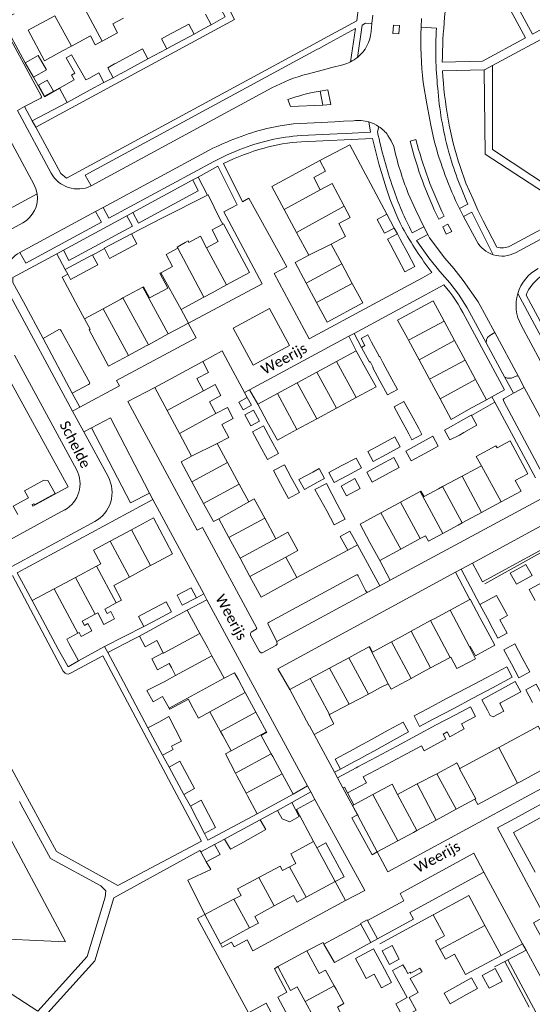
# Model space of a CAD drawing. Extents: x 177628 to 188968, y 384226 to 390673.
# Tile 169 of 256: x 183999 to 184124, y 385203 to 385443. Entities that reach past the tile are written whole.
import ezdxf

# ---------------------------------------------------------------- set-up
doc = ezdxf.new("R2010")
doc.units = 0
for name, color, linetype, lineweight in [('B01_F', 14, 'Continuous', 9), ('B01_T', 14, 'Continuous', 9), ('B02_F', 14, 'Continuous', 9), ('B02_T', 14, 'Continuous', 9), ('B07_D', 14, 'Continuous', 9), ('B11_F', 14, 'Continuous', 9), ('B11_S', 14, 'Continuous', 9), ('B14_F', 14, 'Continuous', 9), ('T01_F', 253, 'Continuous', 9), ('T01_T', 253, 'Continuous', 9), ('T02_T', 253, 'RASTER', 9), ('T03_F', 253, 'Continuous', 9), ('T03_T', 253, 'Continuous', 9), ('T04_F', 253, 'HAAG', 9), ('T04_T', 253, 'HAAG', 9), ('T05_F', 253, 'Continuous', 9), ('T05_T', 253, 'Continuous', 9), ('T22_D', 253, 'Continuous', 9), ('T22_T', 253, 'Continuous', 9), ('V00_F', 8, 'Continuous', 9), ('V00_T', 8, 'Continuous', 9), ('V06_F', 8, 'Continuous', 9), ('Z06', 7, 'Continuous', 9)]:
    doc.layers.add(name, color=color, linetype=linetype, lineweight=lineweight)
doc.styles.add('Legend', font='calibri.ttf')
doc.linetypes.add('HAAG', pattern='A,4,-1,[5,TOPOCAD.SHX,S=0.35,R=0,X=-0.35,Y=-0.35],-1', length=6)
doc.linetypes.add('RASTER', pattern='A,4,-1,[4,TOPOCAD.SHX,S=0.5,R=0,X=-0.5,Y=0],-1', length=6)

msp = doc.modelspace()

# ---------------------------------------------------------------- linework, layer by layer
at = {"layer": 'B01_F', "linetype": 'Continuous'}
for points in [[(184037.663, 385387.197), (184037.506, 385387.49), (184039.455, 385388.591)], [(184039.455, 385388.591), (184040.171, 385388.995), (184040.36, 385388.642)]]:
    msp.add_lwpolyline(points, dxfattribs=at)
at = {"layer": 'B01_T', "linetype": 'Continuous'}
for points in [[(184009.559, 385435.233), (184005.205, 385432.873), (184001.195, 385440.27), (184007.717, 385443.805)], [(184024.446, 385443.237), (184021.815, 385441.822)], [(184016.411, 385438.917), (184011.731, 385436.401)], [(184011.731, 385436.401), (184009.559, 385435.233)], [(184063.596, 385396.632), (184060.574, 385402.232), (184072.271, 385408.546)], [(184072.271, 385408.546), (184073.669, 385405.955), (184070.798, 385404.406), (184072.4, 385401.438)], [(184072.4, 385401.438), (184075.282, 385402.994), (184076.681, 385400.402)], [(184075.052, 385388.188), (184078.587, 385390.095), (184076.903, 385393.215), (184079.709, 385394.73), (184078.232, 385397.465)], [(184066.596, 385391.075), (184063.596, 385396.632)], [(184044.692, 385387.332), (184047.548, 385388.862), (184046.037, 385391.683), (184048.796, 385393.161), (184055.142, 385381.318), (184049.577, 385378.306)], [(184040.36, 385388.642), (184043.181, 385390.153), (184044.692, 385387.332)], [(184066.596, 385391.075), (184069.596, 385385.517)], [(184037.663, 385387.197), (184034.842, 385385.686), (184036.408, 385382.762)], [(184077.622, 385383.426), (184075.052, 385388.188)], [(184069.596, 385385.517), (184066.253, 385383.713), (184068.938, 385378.738)], [(184033.515, 385381.212), (184036.408, 385382.762)], [(184080.192, 385378.664), (184077.622, 385383.426)], [(184035.28, 385377.495), (184033.34, 385381.119), (184033.515, 385381.212)], [(184049.577, 385378.306), (184046.033, 385376.388)], [(184068.938, 385378.738), (184071.509, 385373.976)], [(184071.509, 385373.976), (184074.079, 385369.215), (184082.763, 385373.902), (184080.192, 385378.664)], [(184030.819, 385375.119), (184034.203, 385376.921)], [(184034.203, 385376.921), (184035.28, 385377.495)], [(184038.503, 385372.313), (184044.044, 385375.311)], [(184044.044, 385375.311), (184046.033, 385376.388)], [(184093.624, 385365.339), (184091.257, 385369.725), (184099.912, 385374.395), (184102.566, 385369.475)], [(184040.286, 385369.004), (184038.503, 385372.313)], [(184035.345, 385366.341), (184038.879, 385368.246)], [(184038.879, 385368.246), (184040.213, 385368.965)], [(184040.213, 385368.965), (184040.286, 385369.004)], [(184102.566, 385369.475), (184105.126, 385364.731)], [(184016.043, 385367.349), (184016.296, 385367.479)], [(184016.043, 385367.349), (184020.821, 385358.511), (184025.662, 385361.121)], [(184030.503, 385363.731), (184035.345, 385366.341)], [(184025.662, 385361.121), (184029.936, 385363.425)], [(184029.936, 385363.425), (184030.503, 385363.731)], [(184093.912, 385364.806), (184093.624, 385365.339)], [(184096.478, 385360.066), (184093.912, 385364.806)], [(184105.126, 385364.731), (184107.685, 385359.987)], [(184002.38, 385324.427), (184010.966, 385329.111), (184000.867, 385347.469), (183995.723, 385356.952), (183989.557, 385353.607), (183986.211, 385359.776), (183980.07, 385356.445), (183976.743, 385362.579), (183967.253, 385357.418), (183972.385, 385347.957)], [(184076.382, 385359.666), (184081.188, 385362.271)], [(184081.188, 385362.271), (184083.518, 385357.971)], [(184043.759, 385359.624), (184032.047, 385353.304)], [(184043.922, 385352.528), (184042.333, 385355.472), (184045.173, 385357.005), (184043.759, 385359.624)], [(184071.576, 385357.062), (184076.382, 385359.666)], [(184099.044, 385355.325), (184096.478, 385360.066)], [(184107.685, 385359.987), (184110.245, 385355.244)], [(184066.77, 385354.457), (184071.576, 385357.062)], [(184083.518, 385357.971), (184086.013, 385353.495), (184081.15, 385350.868)], [(184046.959, 385346.951), (184045.388, 385349.863), (184048.197, 385351.379), (184046.752, 385354.055), (184043.922, 385352.528)], [(184066.77, 385354.457), (184061.964, 385351.853)], [(184101.61, 385350.585), (184099.044, 385355.325)], [(184110.245, 385355.244), (184112.899, 385350.324)], [(184032.047, 385353.304), (184035.049, 385347.74)], [(184061.964, 385351.853), (184057.158, 385349.248)], [(184057.158, 385349.248), (184059.471, 385344.981)], [(184081.15, 385350.868), (184076.341, 385348.27)], [(184108.503, 385347.952), (184104.331, 385345.558), (184101.61, 385350.585)], [(184112.899, 385350.324), (184108.503, 385347.952)], [(184035.049, 385347.74), (184038.065, 385342.152)], [(184046.959, 385346.951), (184049.763, 385348.465), (184051.198, 385345.807), (184048.399, 385344.297), (184050.085, 385341.172), (184047.304, 385339.671)], [(184076.341, 385348.27), (184071.531, 385345.671)], [(184059.471, 385344.981), (184061.963, 385340.501), (184064.009, 385341.606)], [(184071.531, 385345.671), (184066.717, 385343.07)], [(184038.065, 385342.152), (184041.053, 385336.615)], [(184049.793, 385335.062), (184047.304, 385339.671)], [(184116.49, 385325.47), (184121.345, 385328.096), (184119.936, 385330.705), (184122.963, 385332.337), (184118.665, 385340.294), (184115.531, 385338.601)], [(184041.053, 385336.615), (184038.51, 385335.243), (184041.131, 385330.386)], [(184052.643, 385329.783), (184049.793, 385335.062)], [(184005.059, 385330.753), (184000.322, 385328.169), (184001.277, 385326.434), (183997.59, 385324.422), (183998.693, 385322.416)], [(184002.38, 385324.427), (184002.178, 385324.795), (184002.564, 385325.006), (184002.723, 385324.717), (184007.771, 385327.471), (184005.988, 385330.713)], [(184041.131, 385330.386), (184043.98, 385325.106)], [(184054.957, 385325.497), (184052.643, 385329.783)], [(184043.98, 385325.106), (184046.374, 385320.671), (184047.676, 385321.374)], [(184056.323, 385326.234), (184054.957, 385325.497)], [(184115.095, 385324.716), (184116.49, 385325.47)], [(184107.014, 385320.345), (184111.732, 385322.897)], [(184111.732, 385322.897), (184115.095, 385324.716)], [(184026.386, 385318.693), (184031.72, 385321.549), (184036.393, 385312.821), (184032.041, 385310.491)], [(184047.676, 385321.374), (184050.137, 385316.813)], [(184058.866, 385321.523), (184061.571, 385316.511)], [(184105.993, 385319.793), (184107.014, 385320.345)], [(184021.229, 385315.931), (184026.386, 385318.693)], [(184084.509, 385315.595), (184082.088, 385320.068)], [(184096.755, 385316.54), (184098.03, 385317.23), (184098.759, 385315.881), (184102.252, 385317.77)], [(184102.252, 385317.77), (184105.993, 385319.793)], [(184017.863, 385309.825), (184018.935, 385310.399), (184017.144, 385313.743), (184021.229, 385315.931)], [(184050.137, 385316.813), (184052.842, 385311.801)], [(184086.889, 385311.198), (184084.509, 385315.595)], [(184096.163, 385316.219), (184091.999, 385313.965)], [(184096.163, 385316.219), (184096.755, 385316.54)], [(184091.999, 385313.965), (184086.889, 385311.198)], [(184031.062, 385309.96), (184032.041, 385310.491)], [(184052.842, 385311.801), (184055.254, 385307.33)], [(184066.691, 385307.026), (184063.984, 385312.041)], [(184012.706, 385307.064), (184017.863, 385309.825)], [(184025.92, 385307.173), (184031.062, 385309.96)], [(184007.549, 385304.302), (184012.706, 385307.064)], [(184022.661, 385300.865), (184023.954, 385301.557), (184022.067, 385305.084), (184025.92, 385307.173)], [(184055.254, 385307.33), (184057.96, 385302.315), (184066.691, 385307.026)], [(184002.216, 385301.446), (184007.549, 385304.302)], [(184008.531, 385289.653), (184002.216, 385301.446)], [(184108.893, 385301.734), (184104.048, 385299.121)], [(184111.324, 385297.364), (184108.95, 385301.765), (184108.893, 385301.734)], [(184017.504, 385298.104), (184018.156, 385298.453), (184019.665, 385295.632), (184022.274, 385297.029), (184021.33, 385298.792), (184020.449, 385298.32), (184019.883, 385299.378), (184022.661, 385300.865)], [(184039.968, 385299.125), (184035.554, 385296.724)], [(184043.049, 385293.459), (184039.968, 385299.125)], [(184104.048, 385299.121), (184100.157, 385297.022)], [(184013.602, 385293.658), (184014.131, 385292.669), (184016.731, 385294.061), (184015.787, 385295.824), (184014.905, 385295.352), (184014.339, 385296.41), (184017.504, 385298.104)], [(184035.554, 385296.724), (184028.322, 385292.807)], [(184099.295, 385296.557), (184094.542, 385293.993)], [(184100.157, 385297.022), (184099.295, 385296.557)], [(184113.709, 385292.826), (184111.324, 385297.364)], [(184094.542, 385293.993), (184091.597, 385292.405)], [(184011.134, 385291.064), (184010.613, 385292.037)], [(184028.322, 385292.807), (184029.726, 385290.204), (184032.55, 385291.727), (184034.152, 385288.755)], [(184044.967, 385289.932), (184043.049, 385293.459)], [(184089.781, 385291.426), (184085.118, 385288.911), (184084.427, 385290.229), (184084.31, 385290.166)], [(184091.597, 385292.405), (184089.781, 385291.426)], [(184044.967, 385289.932), (184046.009, 385288.016)], [(184082.327, 385289.102), (184079.389, 385287.525)], [(184084.31, 385290.166), (184082.327, 385289.102)], [(184108.749, 385290.152), (184108.945, 385290.257)], [(184034.152, 385288.755), (184031.332, 385287.234), (184032.741, 385284.623), (184034.5, 385285.571)], [(184046.009, 385288.016), (184048.991, 385282.532)], [(184079.389, 385287.525), (184074.674, 385284.994)], [(184104.053, 385287.62), (184099.3, 385285.057)], [(184104.204, 385287.701), (184104.053, 385287.62)], [(184036.109, 385285.115), (184035.552, 385286.148)], [(184037.144, 385283.196), (184036.109, 385285.115)], [(184074.674, 385284.994), (184069.928, 385282.447)], [(184099.3, 385285.057), (184096.416, 385283.502)], [(184034.333, 385281.68), (184037.144, 385283.196)], [(184048.991, 385282.532), (184051.489, 385283.89), (184052.368, 385282.273)], [(184052.368, 385282.273), (184054.122, 385279.049)], [(184069.928, 385282.447), (184065.009, 385279.807)], [(184094.538, 385282.49), (184089.672, 385279.866), (184088.943, 385281.217)], [(184096.416, 385283.502), (184094.538, 385282.49)], [(184065.009, 385279.807), (184064.946, 385279.773), (184069.725, 385270.93), (184069.796, 385270.97)], [(184087.117, 385280.251), (184084.179, 385278.696)], [(184088.943, 385281.217), (184087.117, 385280.251)], [(184054.122, 385279.049), (184056.731, 385274.251)], [(184084.179, 385278.696), (184079.456, 385276.196)], [(184079.456, 385276.196), (184074.686, 385273.672)], [(184045.515, 385274.368), (184048.091, 385269.591)], [(184056.731, 385274.251), (184057.272, 385273.256)], [(184057.272, 385273.256), (184059.308, 385269.512)], [(184074.686, 385273.672), (184074.561, 385273.606)], [(184127.781, 385266.666), (184125.523, 385270.891), (184116.797, 385266.171)], [(184048.091, 385269.591), (184048.645, 385268.565)], [(184048.645, 385268.565), (184050.659, 385264.83)], [(184059.308, 385269.512), (184059.398, 385269.346), (184058.031, 385268.603), (184060.466, 385264.126)], [(184115.932, 385265.703), (184106.444, 385260.571)], [(184116.797, 385266.171), (184115.932, 385265.703)], [(184050.659, 385264.83), (184049.306, 385264.1), (184051.773, 385259.399)], [(184060.466, 385264.126), (184060.808, 385263.496)], [(184060.808, 385263.496), (184063.093, 385259.294)], [(184105.607, 385261.845), (184100.799, 385259.305)], [(184106.444, 385260.571), (184105.722, 385261.906), (184105.607, 385261.845)], [(184121.443, 385257.522), (184130.178, 385262.231)], [(184051.773, 385259.399), (184052.106, 385258.764)], [(184052.106, 385258.764), (184054.328, 385254.528)], [(184063.093, 385259.294), (184065.807, 385254.303)], [(184100.799, 385259.305), (184096.047, 385256.794)], [(184096.047, 385256.794), (184091.243, 385254.256)], [(184110.082, 385253.071), (184110.795, 385251.781), (184120.501, 385257.014)], [(184120.501, 385257.014), (184121.443, 385257.522)], [(184054.328, 385254.528), (184054.659, 385253.897)], [(184057.033, 385249.532), (184054.659, 385253.897)], [(184065.807, 385254.303), (184057.033, 385249.532)], [(184105.557, 385250.634), (184110.082, 385253.071)], [(184100.691, 385248.013), (184105.557, 385250.634)], [(184081.6, 385249.14), (184081.546, 385249.111), (184086.27, 385240.245)], [(184130.793, 385245.022), (184128.225, 385249.754), (184119.509, 385245.024), (184124.76, 385235.349)], [(184095.928, 385245.447), (184100.691, 385248.013)], [(184091.277, 385242.942), (184095.09, 385244.996)], [(184095.09, 385244.996), (184095.928, 385245.447)], [(184086.27, 385240.245), (184091.277, 385242.942)], [(184076.046, 385233.065), (184072.203, 385240.125)], [(184057.43, 385234.048), (184062.592, 385236.819)], [(184051.364, 385228.792), (184053.124, 385229.682), (184052.268, 385231.278), (184057.43, 385234.048)], [(184068.984, 385229.221), (184076.046, 385233.065)], [(184068.984, 385229.221), (184066.782, 385228.023), (184065.888, 385229.665), (184061.203, 385227.115)], [(184112.53, 385222.349), (184108.595, 385229.628), (184099.924, 385224.941)], [(184044.265, 385225.016), (184049.109, 385227.652)], [(184049.109, 385227.652), (184051.364, 385228.792)], [(184061.203, 385227.115), (184056.452, 385224.529), (184057.324, 385222.926), (184055.189, 385221.764)], [(184048.127, 385217.92), (184044.265, 385225.016)], [(184099.924, 385224.941), (184102.431, 385220.304)], [(184112.53, 385222.349), (184116.465, 385215.07)], [(184055.189, 385221.764), (184048.127, 385217.92)], [(184102.431, 385220.304), (184102.688, 385219.831)], [(184069.131, 385216.179), (184062.03, 385212.341)], [(184075.795, 385207.655), (184073.718, 385211.496), (184072.127, 385210.636), (184069.131, 385216.179)], [(184105.129, 385215.341), (184107.817, 385210.396)], [(184116.465, 385215.07), (184111.626, 385212.455)], [(184062.03, 385212.341), (184065.158, 385206.554), (184066.754, 385207.417), (184068.69, 385203.834)], [(184107.817, 385210.396), (184111.626, 385212.455)], [(184076.251, 385206.811), (184075.795, 385207.655)], [(184078.304, 385199.261), (184076.578, 385202.486), (184078.147, 385203.333), (184076.251, 385206.811)], [(184068.69, 385203.834), (184070.719, 385200.08), (184069.117, 385199.214), (184072.059, 385193.77)]]:
    msp.add_lwpolyline(points, dxfattribs=at)
at = {"layer": 'B02_F', "linetype": 'Continuous'}
for points in [[(184000.504, 385432.388), (184003.679, 385434.168)], [(184002.474, 385428.873), (184000.504, 385432.388)], [(184005.649, 385430.653), (184002.474, 385428.873)]]:
    msp.add_lwpolyline(points, dxfattribs=at)
at = {"layer": 'B02_T', "linetype": 'Continuous'}
for points in [[(184045.82, 385441.631), (184049.237, 385443.511), (184047.844, 385446.045)], [(184044.419, 385444.162), (184045.82, 385441.631)], [(184034.993, 385438.927), (184040.329, 385441.785)], [(184040.329, 385441.785), (184041.636, 385439.343)], [(184033.671, 385438.219), (184034.993, 385438.927)], [(184034.979, 385435.778), (184033.671, 385438.219)], [(184041.636, 385439.343), (184036.313, 385436.492)], [(184022.524, 385432.204), (184029.087, 385435.753)], [(184030.405, 385433.317), (184029.087, 385435.753)], [(184036.313, 385436.492), (184034.979, 385435.778)], [(184023.842, 385429.768), (184030.405, 385433.317)], [(184012.455, 385428.179), (184008.806, 385426.206)], [(184019.689, 385427.573), (184018.408, 385429.913)], [(184008.806, 385426.206), (184010.697, 385422.71)], [(184010.697, 385422.71), (184017.236, 385426.246)], [(184017.236, 385426.246), (184019.689, 385427.573)], [(184088.626, 385395.518), (184086.238, 385394.246), (184088.047, 385390.85), (184090.435, 385392.122)], [(184090.435, 385392.122), (184088.626, 385395.518)], [(184023.178, 385389.031), (184026.379, 385390.743)], [(184026.379, 385390.743), (184027.69, 385388.293), (184024.489, 385386.581)], [(184019.793, 385387.118), (184019.751, 385387.197), (184023.178, 385389.031)], [(184091.335, 385384.68), (184089.495, 385388.134)], [(184091.909, 385389.42), (184093.742, 385385.979)], [(184016.908, 385385.54), (184016.866, 385385.619), (184013.417, 385383.774)], [(184014.713, 385381.351), (184018.162, 385383.197), (184016.908, 385385.54)], [(184024.489, 385386.581), (184021.061, 385384.747), (184019.793, 385387.118)], [(184093.742, 385385.979), (184095.451, 385382.77), (184093.037, 385381.484), (184091.335, 385384.68)], [(184013.417, 385383.774), (184010.214, 385382.061)], [(184010.214, 385382.061), (184010.837, 385380.896)], [(184010.837, 385380.896), (184011.51, 385379.638), (184014.713, 385381.351)], [(184082.469, 385363.062), (184083.292, 385363.504)], [(184084.876, 385364.355), (184086.718, 385360.924)], [(184084.313, 385359.627), (184082.469, 385363.062)], [(184086.718, 385360.924), (184086.778, 385360.812)], [(184084.376, 385359.509), (184084.313, 385359.627)], [(184084.376, 385359.509), (184084.563, 385359.61)], [(184087.65, 385359.429), (184089.381, 385356.237)], [(184086.959, 385354.931), (184085.231, 385358.118), (184085.335, 385358.174)], [(184089.381, 385356.237), (184091.231, 385352.825), (184088.813, 385351.514), (184086.959, 385354.931)], [(184092.1, 385345.454), (184090.387, 385348.612), (184092.805, 385349.923), (184094.521, 385346.76)], [(184094.521, 385346.76), (184096.392, 385343.31)], [(184109.238, 385346.464), (184109.156, 385346.606), (184106.032, 385344.81)], [(184107.372, 385342.331), (184110.561, 385344.163), (184109.238, 385346.464)], [(184093.974, 385341.998), (184092.1, 385345.454)], [(184104.913, 385344.167), (184102.694, 385342.962), (184103.997, 385340.552), (184106.325, 385341.729)], [(184106.032, 385344.81), (184104.913, 385344.167)], [(184106.325, 385341.729), (184107.372, 385342.331)], [(184087.316, 385339.491), (184083.999, 385337.701), (184085.302, 385335.287), (184088.623, 385337.079)], [(184091.913, 385338.854), (184090.61, 385341.268), (184087.316, 385339.491)], [(184097.869, 385337.237), (184094.561, 385335.448), (184093.258, 385337.857), (184096.565, 385339.646)], [(184096.565, 385339.646), (184099.872, 385341.436)], [(184099.872, 385341.436), (184101.176, 385339.026), (184097.869, 385337.237)], [(184088.623, 385337.079), (184091.913, 385338.854)], [(184082.422, 385333.733), (184081.119, 385336.147), (184077.694, 385334.298)], [(184087.037, 385334.492), (184083.725, 385332.701), (184085.029, 385330.291), (184088.341, 385332.083)], [(184091.652, 385333.874), (184090.349, 385336.284), (184087.037, 385334.492)], [(184070.576, 385332.732), (184067.217, 385330.901), (184068.535, 385328.483), (184071.894, 385330.314)], [(184077.694, 385334.298), (184074.517, 385332.584), (184075.82, 385330.17), (184079.001, 385331.887)], [(184079.001, 385331.887), (184082.422, 385333.733)], [(184088.341, 385332.083), (184091.652, 385333.874)], [(184082.137, 385328.727), (184080.834, 385331.137), (184077.461, 385329.312), (184078.764, 385326.903), (184082.137, 385328.727)], [(184079.136, 385313.716), (184077.279, 385317.059), (184079.573, 385318.334), (184081.454, 385315.004)], [(184081.454, 385315.004), (184079.136, 385313.716)], [(184042.208, 385302.12), (184040.93, 385304.575), (184037.497, 385302.769), (184038.767, 385300.329), (184042.208, 385302.12)], [(184111.292, 385300.521), (184115.378, 385302.72), (184117.766, 385298.285)], [(184113.624, 385296.189), (184111.292, 385300.521)], [(184113.923, 385295.634), (184113.624, 385296.189)], [(184116.162, 385296.77), (184117.921, 385293.504), (184115.71, 385292.315), (184113.923, 385295.634)], [(184117.766, 385298.285), (184118.037, 385297.78), (184116.162, 385296.77)], [(184030.416, 385270.479), (184033.037, 385271.871)], [(184033.955, 385263.814), (184030.416, 385270.479)], [(184036.164, 385265.981), (184036.585, 385265.188), (184033.955, 385263.814)], [(184079.327, 385264.611), (184080.383, 385265.174)], [(184082.644, 385266.381), (184080.383, 385265.174)], [(184077.294, 385260.433), (184076.01, 385262.84), (184079.327, 385264.611)], [(184081.698, 385262.783), (184080.61, 385262.203)], [(184081.698, 385262.783), (184083.929, 385263.973)], [(184035.555, 385260.882), (184038.187, 385262.314), (184041.784, 385255.698), (184039.147, 385254.276)], [(184039.147, 385254.276), (184035.555, 385260.882)], [(184081.159, 385260.747), (184076.622, 385258.324)], [(184080.61, 385262.203), (184077.294, 385260.433)], [(184076.622, 385258.324), (184077.935, 385255.866)], [(184077.935, 385255.866), (184078.282, 385256.051)], [(184040.752, 385251.382), (184043.339, 385252.833), (184046.856, 385246.183), (184044.195, 385244.756)], [(184044.195, 385244.756), (184040.752, 385251.382)], [(184062.009, 385250.378), (184065.482, 385252.253)], [(184065.482, 385252.253), (184067.27, 385248.844), (184064.994, 385247.545)], [(184051.602, 385244.758), (184057.731, 385248.068)], [(184049.087, 385243.4), (184051.602, 385244.758)], [(184046.66, 385242.09), (184043.308, 385240.28)], [(184043.308, 385240.28), (184044.63, 385237.817)], [(184044.63, 385237.817), (184048.017, 385239.635)], [(184091.661, 385214.154), (184089.264, 385212.837), (184087.507, 385216.161), (184089.925, 385217.439), (184091.661, 385214.154)], [(184082.595, 385211.312), (184081.005, 385214.291), (184085.394, 385216.632), (184086.976, 385213.668)], [(184086.976, 385213.668), (184088.027, 385211.697)], [(184083.583, 385209.459), (184082.595, 385211.312)], [(184087.319, 385207.187), (184089.744, 385208.48), (184088.027, 385211.697)], [(184083.583, 385209.459), (184083.611, 385209.407)]]:
    msp.add_lwpolyline(points, dxfattribs=at)
at = {"layer": 'B07_D', "linetype": 'Continuous'}
for points in [[(184019.265, 385437.648), (184014.063, 385447.245)], [(184011.731, 385436.401), (184007.717, 385443.805)], [(184072.4, 385401.438), (184063.596, 385396.632)], [(184078.232, 385397.465), (184066.596, 385391.075)], [(184044.044, 385375.311), (184037.663, 385387.197)], [(184049.577, 385378.306), (184044.692, 385387.332)], [(184069.596, 385385.517), (184075.052, 385388.188)], [(184068.938, 385378.738), (184077.622, 385383.426)], [(184038.503, 385372.313), (184033.515, 385381.212)], [(184029.122, 385377.749), (184035.345, 385366.341)], [(184071.509, 385373.976), (184080.192, 385378.664)], [(184030.503, 385363.731), (184024.294, 385375.115)], [(184025.662, 385361.121), (184019.465, 385372.481)], [(184102.566, 385369.475), (184093.912, 385364.806)], [(184105.126, 385364.731), (184096.478, 385360.066)], [(184081.15, 385350.868), (184076.382, 385359.666)], [(184107.685, 385359.987), (184099.044, 385355.325)], [(184076.341, 385348.27), (184071.576, 385357.062)], [(184071.531, 385345.671), (184066.77, 385354.457)], [(184110.245, 385355.244), (184101.61, 385350.585)], [(184035.049, 385347.74), (184043.922, 385352.528)], [(184066.717, 385343.07), (184061.964, 385351.853)], [(184038.065, 385342.152), (184046.959, 385346.951)], [(184041.053, 385336.615), (184047.304, 385339.671)], [(184049.793, 385335.062), (184041.131, 385330.386)], [(184116.49, 385325.47), (184111.734, 385334.265)], [(184052.643, 385329.783), (184043.98, 385325.106)], [(184111.732, 385322.897), (184106.961, 385331.709)], [(184102.252, 385317.77), (184096.724, 385327.979)], [(184107.014, 385320.345), (184102.233, 385329.176)], [(184047.676, 385321.374), (184054.957, 385325.497)], [(184096.755, 385316.54), (184091.957, 385325.403)], [(184091.999, 385313.965), (184087.199, 385322.831)], [(184050.137, 385316.813), (184058.866, 385321.523)], [(184031.062, 385309.96), (184026.386, 385318.693)], [(184025.92, 385307.173), (184021.229, 385315.931)], [(184052.842, 385311.801), (184061.571, 385316.511)], [(184055.254, 385307.33), (184063.984, 385312.041)], [(184022.661, 385300.865), (184017.863, 385309.825)], [(184017.504, 385298.104), (184012.706, 385307.064)], [(184013.329, 385293.51), (184007.549, 385304.302)], [(184108.749, 385290.152), (184104.048, 385299.121)], [(184104.053, 385287.62), (184099.295, 385296.557)], [(184099.3, 385285.057), (184094.542, 385293.993)], [(184034.152, 385288.755), (184034.208, 385288.651), (184043.049, 385293.459)], [(184094.538, 385282.49), (184089.781, 385291.426)], [(184088.943, 385281.217), (184084.31, 385290.166)], [(184046.009, 385288.016), (184037.144, 385283.196)], [(184079.389, 385287.525), (184084.179, 385278.696)], [(184074.674, 385284.994), (184079.456, 385276.196)], [(184035.589, 385275.244), (184048.991, 385282.532)], [(184074.686, 385273.672), (184069.928, 385282.447)], [(184054.122, 385279.049), (184045.515, 385274.368)], [(184056.731, 385274.251), (184048.091, 385269.591)], [(184059.308, 385269.512), (184050.659, 385264.83)], [(184120.501, 385257.014), (184115.932, 385265.703)], [(184060.466, 385264.126), (184051.773, 385259.399)], [(184106.444, 385260.571), (184106.335, 385260.512), (184110.326, 385253.202), (184110.082, 385253.071)], [(184063.093, 385259.294), (184054.328, 385254.528)], [(184100.799, 385259.305), (184105.557, 385250.634)], [(184096.047, 385256.794), (184100.691, 385248.013)], [(184091.277, 385242.942), (184085.176, 385254.22)], [(184095.928, 385245.447), (184091.243, 385254.256)], [(184068.984, 385229.221), (184064.932, 385236.663)], [(184061.203, 385227.115), (184057.43, 385234.048)], [(184055.189, 385221.764), (184051.364, 385228.792)], [(184112.53, 385222.349), (184101.644, 385216.465)], [(184068.69, 385203.834), (184075.795, 385207.655)]]:
    msp.add_lwpolyline(points, dxfattribs=at)
at = {"layer": 'B11_F', "linetype": 'Continuous'}
for points in [[(184024.294, 385375.115), (184029.122, 385377.749)], [(184029.122, 385377.749), (184029.324, 385377.859), (184030.819, 385375.119)], [(184023.784, 385374.837), (184019.465, 385372.481)], [(184023.784, 385374.837), (184024.294, 385375.115)], [(184019.465, 385372.481), (184014.92, 385370.001)], [(184014.92, 385370.001), (184016.296, 385367.479)], [(184064.009, 385341.606), (184066.717, 385343.07)], [(184035.589, 385275.244), (184033.963, 385278.098), (184031.708, 385276.802), (184030.166, 385279.528), (184034.333, 385281.68)], [(184040.975, 385276.077), (184040.261, 385277.424), (184035.739, 385274.982), (184035.589, 385275.244)], [(184074.561, 385273.606), (184075.715, 385271.464), (184070.922, 385268.881)], [(184070.922, 385268.881), (184069.796, 385270.97)], [(184089.022, 385256.293), (184085.176, 385254.22)], [(184085.176, 385254.22), (184080.597, 385251.753)], [(184080.597, 385251.753), (184080.283, 385251.584), (184081.6, 385249.14)], [(184065.219, 385239.785), (184070.779, 385242.775)], [(184070.779, 385242.775), (184072.203, 385240.125)], [(184064.932, 385236.663), (184066.433, 385237.452), (184065.219, 385239.785)], [(184062.592, 385236.819), (184063.169, 385235.737), (184064.932, 385236.663)]]:
    msp.add_lwpolyline(points, dxfattribs=at)
at = {"layer": 'B11_S', "linetype": 'Continuous'}
for points in [[(184021.815, 385441.822), (184022.984, 385439.634), (184019.265, 385437.648)], [(184019.265, 385437.648), (184017.572, 385436.743), (184016.411, 385438.917)], [(184076.681, 385400.402), (184078.232, 385397.465)], [(184111.734, 385334.265), (184110.414, 385336.536), (184115.231, 385339.145), (184115.531, 385338.601)], [(184106.961, 385331.709), (184110.335, 385333.516)], [(184110.335, 385333.516), (184111.734, 385334.265)], [(184005.988, 385330.713), (184005.059, 385330.753)], [(184102.233, 385329.176), (184106.961, 385331.709)], [(184091.957, 385325.403), (184096.724, 385327.979)], [(184096.724, 385327.979), (184096.94, 385328.096), (184097.708, 385326.752), (184101.214, 385328.63)], [(184101.214, 385328.63), (184102.233, 385329.176)], [(184056.323, 385326.234), (184058.866, 385321.523)], [(184087.199, 385322.831), (184091.369, 385325.085)], [(184091.369, 385325.085), (184091.957, 385325.403)], [(184082.088, 385320.068), (184087.199, 385322.831)], [(184063.984, 385312.041), (184066.896, 385313.622), (184064.473, 385318.086), (184061.571, 385316.511)], [(184125.932, 385305.522), (184123.326, 385304.108), (184124.756, 385301.472)], [(184010.613, 385292.037), (184013.329, 385293.51)], [(184013.329, 385293.51), (184013.602, 385293.658)], [(184113.709, 385292.826), (184114.909, 385290.604), (184110.215, 385287.983), (184108.945, 385290.257)], [(184013.478, 385286.74), (184010.92, 385285.316), (184008.531, 385289.653)], [(184011.134, 385291.064), (184013.478, 385286.74)], [(184108.749, 385290.152), (184110.267, 385287.299), (184106.502, 385285.296)], [(184106.502, 385285.296), (184105.708, 385284.874), (184104.204, 385287.701)], [(184034.5, 385285.571), (184035.552, 385286.148)], [(184045.515, 385274.368), (184042.694, 385272.832), (184040.975, 385276.077)], [(184091.243, 385254.256), (184089.892, 385256.762), (184089.022, 385256.293)], [(184101.644, 385216.465), (184100.467, 385218.615), (184102.688, 385219.831)], [(184105.129, 385215.341), (184102.922, 385214.132), (184101.644, 385216.465)]]:
    msp.add_lwpolyline(points, dxfattribs=at)
at = {"layer": 'B14_F', "linetype": 'Continuous'}
for points in [[(184005.649, 385430.653), (184003.679, 385434.168)], [(184015.973, 385428.576), (184015.249, 385428.179), (184011.794, 385434.322), (184010.51, 385433.576), (184012.578, 385429.825), (184011.796, 385429.378), (184012.455, 385428.179)], [(184022.286, 385432.075), (184020.588, 385431.157), (184021.916, 385428.725)], [(184022.524, 385432.204), (184022.286, 385432.075)], [(184003.698, 385426.913), (184005.194, 385424.246), (184007.364, 385425.462), (184005.869, 385428.129), (184003.698, 385426.913)], [(184018.408, 385429.913), (184015.973, 385428.576)], [(184021.916, 385428.725), (184023.606, 385429.64)], [(184023.606, 385429.64), (184023.842, 385429.768)], [(184089.495, 385388.134), (184088.8, 385389.44), (184091.222, 385390.71)], [(184091.222, 385390.71), (184091.909, 385389.42)], [(184084.876, 385364.355), (184083.962, 385366.099), (184082.339, 385365.258), (184083.292, 385363.504)], [(184087.65, 385359.429), (184086.911, 385360.878), (184086.778, 385360.812)], [(184085.335, 385358.174), (184084.563, 385359.61)], [(184054.597, 385350.889), (184055.639, 385349.006), (184053.572, 385347.861), (184052.53, 385349.744), (184054.597, 385350.889)], [(184054.02, 385346.629), (184056.13, 385347.793), (184057.598, 385345.133), (184055.488, 385343.969), (184054.02, 385346.629)], [(184060.363, 385340.685), (184058.587, 385343.989), (184055.899, 385342.544), (184057.678, 385339.235)], [(184096.392, 385343.31), (184097.174, 385341.869), (184094.747, 385340.573), (184093.974, 385341.998)], [(184059.532, 385335.786), (184062.22, 385337.231), (184060.363, 385340.685)], [(184057.678, 385339.235), (184059.532, 385335.786)], [(184065.347, 385331.381), (184063.654, 385334.505), (184061.009, 385333.072), (184062.729, 385329.898)], [(184070.576, 385332.732), (184072.169, 385333.6), (184073.451, 385331.163), (184071.894, 385330.314)], [(184062.729, 385329.898), (184064.678, 385326.302)], [(184064.678, 385326.302), (184067.323, 385327.735), (184065.347, 385331.381)], [(184071.102, 385328.503), (184073.89, 385329.972), (184076.556, 385324.915)], [(184074, 385323.296), (184071.102, 385328.503)], [(184076.556, 385324.915), (184078.471, 385321.284)], [(184078.471, 385321.284), (184075.801, 385319.877), (184074, 385323.296)], [(184124.047, 385307.541), (184122.527, 385310.264), (184118.715, 385308.136), (184120.235, 385305.413), (184124.047, 385307.541)], [(184030.408, 385298.795), (184034.828, 385301.172), (184036.151, 385298.711), (184031.727, 385296.332)], [(184029.435, 385295.099), (184028.112, 385297.56), (184030.408, 385298.795)], [(184031.727, 385296.332), (184029.435, 385295.099)], [(184119.82, 385290.921), (184117.143, 385289.476), (184118.973, 385286.085)], [(184121.651, 385287.528), (184119.82, 385290.921)], [(184118.973, 385286.085), (184120.833, 385282.639), (184123.51, 385284.084), (184121.651, 385287.528)], [(184119.207, 385282.762), (184117.854, 385285.32), (184112.987, 385282.745)], [(184112.987, 385282.745), (184108.197, 385280.212)], [(184114.405, 385280.222), (184119.207, 385282.762)], [(184115.034, 385279.07), (184119.879, 385281.733), (184121.26, 385279.219), (184116.368, 385276.531)], [(184108.197, 385280.212), (184103.366, 385277.656)], [(184109.61, 385277.685), (184114.405, 385280.222)], [(184124.13, 385276.649), (184122.465, 385279.736), (184125.061, 385281.129), (184126.732, 385278.052)], [(184103.366, 385277.656), (184098.549, 385275.108)], [(184104.76, 385275.12), (184109.61, 385277.685)], [(184113.126, 385274.749), (184111.745, 385277.263), (184115.034, 385279.07)], [(184098.549, 385275.108), (184095.258, 385273.367), (184096.611, 385270.809), (184099.931, 385272.565)], [(184099.931, 385272.565), (184104.76, 385275.12)], [(184106.836, 385271.407), (184110.256, 385273.241), (184108.988, 385275.605), (184105.502, 385273.744)], [(184116.136, 385276.403), (184117.178, 385274.508), (184114.522, 385273.125), (184113.829, 385273.465), (184113.126, 385274.749)], [(184116.368, 385276.531), (184116.136, 385276.403)], [(184033.037, 385271.871), (184035.521, 385273.19), (184038.586, 385267.226), (184036.164, 385265.981)], [(184105.502, 385273.744), (184100.68, 385271.169)], [(184088.968, 385269.87), (184084.165, 385267.22)], [(184090.269, 385267.471), (184093.887, 385269.467), (184092.569, 385271.857), (184088.968, 385269.87)], [(184100.68, 385271.169), (184095.859, 385268.595)], [(184102.601, 385267.533), (184102.996, 385267.745), (184102.355, 385268.939), (184103.329, 385269.462), (184103.952, 385268.301), (184107.485, 385270.196), (184106.836, 385271.407)], [(184085.433, 385264.803), (184090.269, 385267.471)], [(184095.859, 385268.595), (184091.051, 385266.028)], [(184097.048, 385266.108), (184097.695, 385264.902), (184102.601, 385267.533)], [(184084.165, 385267.22), (184082.644, 385266.381)], [(184091.051, 385266.028), (184086.172, 385263.424)], [(184092.367, 385263.597), (184097.048, 385266.108)], [(184086.172, 385263.424), (184081.523, 385260.941)], [(184083.929, 385263.973), (184085.433, 385264.803)], [(184087.514, 385260.994), (184092.367, 385263.597)], [(184081.523, 385260.941), (184081.159, 385260.747)], [(184082.89, 385258.513), (184087.514, 385260.994)], [(184082.89, 385258.513), (184083.646, 385257.105), (184079.044, 385254.636)], [(184079.044, 385254.636), (184078.282, 385256.051)], [(184062.009, 385250.378), (184063.108, 385248.346), (184064.994, 385247.545)], [(184057.731, 385248.068), (184059.126, 385245.693)], [(184052.959, 385242.263), (184050.499, 385240.894), (184049.087, 385243.4)], [(184059.126, 385245.693), (184052.959, 385242.263)], [(184048.017, 385239.635), (184046.66, 385242.09)], [(184089.984, 385211.375), (184092.56, 385212.801), (184093.091, 385211.842)], [(184083.611, 385209.407), (184085.542, 385210.464), (184087.319, 385207.187)], [(184090.498, 385210.441), (184089.984, 385211.375)], [(184093.599, 385204.806), (184090.498, 385210.441)], [(184093.091, 385211.842), (184093.742, 385210.665), (184094.323, 385210.987), (184094.475, 385210.713), (184096.705, 385211.946), (184097.202, 385211.047), (184094.338, 385209.463), (184096.244, 385206.009), (184094.042, 385204.795)], [(184115.062, 385211.857), (184111.889, 385210.172), (184113.543, 385207.057), (184116.716, 385208.742), (184115.062, 385211.857)], [(184105.926, 385207.743), (184102.631, 385205.906), (184104.08, 385203.308), (184107.352, 385205.132)], [(184110.698, 385206.998), (184109.249, 385209.596), (184105.926, 385207.743)], [(184107.352, 385205.132), (184110.698, 385206.998)], [(184094.042, 385204.795), (184095.743, 385201.711), (184092.601, 385199.978), (184090.792, 385203.257), (184093.599, 385204.806)]]:
    msp.add_lwpolyline(points, dxfattribs=at)
at = {"layer": 'T01_F', "linetype": 'Continuous'}
msp.add_lwpolyline([(184041.636, 385439.343), (184043.77, 385440.51)], dxfattribs=at)
at = {"layer": 'T01_T', "linetype": 'Continuous'}
for points in [[(184060.255, 385249.431), (184062.009, 385250.378)], [(184046.66, 385242.09), (184049.087, 385243.4)]]:
    msp.add_lwpolyline(points, dxfattribs=at)
at = {"layer": 'T02_T', "linetype": 'RASTER'}
msp.add_lwpolyline([(184130.83, 385254.389), (184119.805, 385248.426)], dxfattribs=at)
at = {"layer": 'T03_F', "linetype": 'Continuous'}
for points in [[(183993.608, 385249.54), (184010.317, 385218.404), (183989.22, 385219.375)], [(184114.834, 385212.286), (184117.35, 385213.611)], [(184123.324, 385202.435), (184117.35, 385213.611)]]:
    msp.add_lwpolyline(points, dxfattribs=at)
at = {"layer": 'T03_T', "linetype": 'Continuous'}
msp.add_lwpolyline([(184049.986, 385359.452), (184048.48, 385362.25), (184043.759, 385359.624)], dxfattribs=at)
at = {"layer": 'T04_F', "linetype": 'HAAG'}
for points in [[(183997.803, 385444.313), (183994.913, 385442.776), (184000.504, 385432.388)], [(184033.816, 385394.508), (184044.914, 385400.114)], [(184044.914, 385400.114), (184045.089, 385400.202)], [(184082.469, 385363.062), (184080.666, 385366.496)], [(184133.987, 385317.426), (184112.482, 385305.484)], [(184026.863, 385292.043), (184020.646, 385288.785)], [(184023.691, 385283.079), (184020.646, 385288.785)]]:
    msp.add_lwpolyline(points, dxfattribs=at)
at = {"layer": 'T04_T', "linetype": 'HAAG'}
for points in [[(184085.381, 385373.628), (184097.28, 385380.044)], [(184098.052, 385375.888), (184080.666, 385366.496)], [(184064.27, 385206.09), (184062.05, 385204.92)]]:
    msp.add_lwpolyline(points, dxfattribs=at)
at = {"layer": 'T05_F', "linetype": 'Continuous'}
for points in [[(184043.77, 385440.51), (184045.82, 385441.631)], [(184030.405, 385433.317), (184034.979, 385435.778)], [(184002.474, 385428.873), (184005.193, 385424.058), (184008.806, 385426.206)], [(184019.689, 385427.573), (184021.916, 385428.725)], [(184072.271, 385408.546), (184079.648, 385412.413), (184088.626, 385395.518)], [(184045.089, 385400.202), (184048.043, 385394.183)], [(184026.379, 385390.743), (184033.816, 385394.508)], [(184048.645, 385393.08), (184048.043, 385394.183)], [(184091.222, 385390.71), (184090.435, 385392.122)], [(184016.908, 385385.54), (184019.793, 385387.118)], [(184010.837, 385380.896), (184009.515, 385380.19), (184013.434, 385372.867), (184014.92, 385370.001)], [(184054.597, 385350.889), (184053.96, 385352.07)], [(184109.238, 385346.464), (184114.926, 385349.709)], [(184066.691, 385307.026), (184079.136, 385313.716)], [(184019.846, 385290.285), (184029.435, 385295.099)], [(184028.322, 385292.807), (184026.863, 385292.043)], [(184013.478, 385286.74), (184019.846, 385290.285)], [(184077.294, 385260.433), (184075.904, 385259.637)], [(184079.044, 385254.636), (184080.597, 385251.753)], [(184044.265, 385225.016), (184040.103, 385233.394), (184045.698, 385235.955), (184044.63, 385237.817)], [(184086.917, 385217.859), (184099.924, 385224.941)]]:
    msp.add_lwpolyline(points, dxfattribs=at)
at = {"layer": 'T05_T', "linetype": 'Continuous'}
for points in [[(184069.73, 385365.19), (184085.381, 385373.628)], [(184053.96, 385352.07), (184049.986, 385359.452)], [(184124.888, 385331.296), (184114.926, 385349.709)], [(184075.904, 385259.637), (184070.922, 385268.881)]]:
    msp.add_lwpolyline(points, dxfattribs=at)
at = {"layer": 'T22_D', "linetype": 'Continuous'}
msp.add_lwpolyline([(184020.646, 385288.785), (184019.846, 385290.285)], dxfattribs=at)
at = {"layer": 'T22_T', "linetype": 'Continuous'}
for points in [[(184080.666, 385366.496), (184079.374, 385365.799)], [(184055.195, 385352.737), (184053.96, 385352.07)], [(184114.926, 385349.709), (184114.2, 385351.05)], [(184106.76, 385309.089), (184105.361, 385308.331)], [(184089.429, 385306.412), (184086.88, 385305.039)], [(184044.783, 385301.621), (184044.008, 385303.054)], [(184076.622, 385258.324), (184075.904, 385259.637)], [(184070.076, 385254.858), (184069.291, 385256.309)], [(184122.59, 385216.344), (184121.732, 385217.922)]]:
    msp.add_lwpolyline(points, dxfattribs=at)
at = {"layer": 'V00_F', "linetype": 'Continuous'}
for points in [[(184086.315, 385465.299), (184050.001, 385445.704), (184051.535, 385442.941), (184003.04, 385416.657)], [(184000.283, 385421.702), (184004.279, 385423.77), (184004.456, 385423.967), (184004.427, 385424.17), (183994.81, 385441.994), (183994.56, 385441.919), (183990.517, 385439.564)], [(184081.022, 385440.69), (184079.74, 385432.556)], [(184081.485, 385433.687), (184082.617, 385441.551)], [(184074.04, 385436.92), (184072.1, 385435.88)], [(184073.054, 385422.077), (184072.405, 385425.473)], [(184002.163, 385418.262), (184010.697, 385422.71)], [(184084.243, 385417.949), (184084.631, 385415.48)], [(184086.341, 385415.566), (184086.698, 385416.796)], [(184078.69, 385415.18), (184076.54, 385415.07)], [(184042.638, 385404.554), (184044.914, 385400.114)], [(184041.312, 385403.836), (184042.643, 385401.189), (184028.082, 385393.349), (184026.733, 385395.94)], [(184019.474, 385397.141), (184020.85, 385394.503)], [(184009.828, 385386.784), (184011.111, 385384.211), (184026.62, 385392.562), (184025.259, 385395.141)], [(184019.091, 385393.551), (184017.649, 385396.155)], [(184049.502, 385394.987), (184048.92, 385396.08)], [(184010.214, 385382.061), (184008.16, 385385.881)], [(184056.037, 385358.731), (184064.889, 385363.53), (184059.994, 385372.558), (184051.142, 385367.759), (184056.037, 385358.731)], [(184011.949, 385351.957), (184015.918, 385354.044), (184016.159, 385354.242), (184016.208, 385354.437), (184009.243, 385367.111), (184009.057, 385367.331), (184008.711, 385367.401), (184004.846, 385365.215)], [(184081.188, 385362.271), (184079.374, 385365.799)], [(184112.837, 385364.189), (184112.888, 385364.937), (184113.134, 385365.496), (184113.745, 385365.998), (184114.916, 385366.687)], [(184042.184, 385365.395), (184022.777, 385355.056), (184023.467, 385353.71)], [(184120.711, 385355.956), (184120.313, 385356.161), (184118.983, 385355.617), (184118.519, 385355.561), (184117.983, 385355.628), (184117.293, 385355.928)], [(184057.158, 385349.248), (184055.195, 385352.737)], [(184132.155, 385334.762), (184127.395, 385332.057), (184127.167, 385331.954), (184126.864, 385332.031), (184126.533, 385332.316), (184117.146, 385349.923), (184117.001, 385350.384), (184117.247, 385350.661), (184119.46, 385351.91)], [(184112.899, 385350.324), (184114.2, 385351.05)], [(184016.64, 385343.51), (184021.275, 385345.928), (184030.822, 385327.631)], [(184030.822, 385327.631), (184026.187, 385325.213), (184016.64, 385343.51)], [(184031.57, 385326.05), (184030.822, 385327.631)], [(184130.74, 385322.08), (184109.51, 385310.58)], [(184081.454, 385315.004), (184086.88, 385305.039)], [(184086.889, 385311.198), (184089.429, 385306.412)], [(183998.563, 385308.213), (184002.216, 385301.446)], [(184108.893, 385301.734), (184105.361, 385308.331)], [(184111.292, 385300.521), (184106.76, 385309.089)], [(184043.44, 385242.89), (184019.38, 385287.955), (184011.7, 385283.833), (184011.016, 385283.523), (184010.562, 385283.638), (184010.216, 385283.786), (184009.748, 385284.248), (183997.39, 385307.579)], [(184084.023, 385303.5), (184083.668, 385303.61), (184083.451, 385303.867), (184081.61, 385307.5), (184081.473, 385307.676), (184081.25, 385307.672), (184059.914, 385296.226), (184059.695, 385295.999), (184059.661, 385295.786), (184061.79, 385291.523)], [(184039.968, 385299.125), (184044.783, 385301.621)], [(184042.208, 385302.12), (184044.008, 385303.054)], [(184061.79, 385291.523), (184061.841, 385291.422), (184061.882, 385290.867), (184061.601, 385290.474), (184058.272, 385288.717), (184057.959, 385288.756), (184057.59, 385289.052), (184055.414, 385293.032), (184055.382, 385293.464), (184055.582, 385293.776), (184056.808, 385294.473), (184056.952, 385294.721)], [(184030.416, 385270.479), (184023.691, 385283.079)], [(184035.555, 385260.882), (184033.955, 385263.814)], [(184065.807, 385254.303), (184069.291, 385256.309)], [(184040.752, 385251.382), (184039.147, 385254.276)], [(184065.482, 385252.253), (184070.076, 385254.858)], [(184071.07, 385253.02), (184083.288, 385230.863), (184078.54, 385228.47)], [(184057.731, 385248.068), (184060.255, 385249.431)], [(184086.27, 385240.245), (184085.077, 385239.576), (184080.117, 385248.576), (184081.444, 385249.302)], [(184044.195, 385244.756), (184044.988, 385243.149)], [(184076.046, 385233.065), (184078.201, 385234.218), (184073.769, 385242.478), (184071.575, 385241.293)], [(184112.28, 385235.32), (184109.826, 385239.95), (184091.847, 385230.141), (184092.806, 385228.371), (184083.928, 385223.59)], [(184082.274, 385222.643), (184073.306, 385217.792)], [(184082.274, 385222.643), (184082.191, 385222.794), (184083.873, 385223.694), (184083.928, 385223.59)], [(184084.712, 385218.209), (184082.274, 385222.643)], [(184083.928, 385223.59), (184086.334, 385219.094)], [(184116.465, 385215.07), (184121.732, 385217.922)], [(184118.128, 385214.017), (184122.59, 385216.344)], [(184117.35, 385213.611), (184118.128, 385214.017)], [(184132.098, 385198.842), (184127.549, 385196.343), (184118.128, 385214.017)]]:
    msp.add_lwpolyline(points, dxfattribs=at)
at = {"layer": 'V00_T', "linetype": 'Continuous'}
for points in [[(184114.501, 385471.618), (184108.42, 385468.2), (184124.115, 385439.315), (184130.364, 385442.722), (184149.742, 385431.237), (184203.73, 385460.54), (184206.103, 385465.435), (184257.009, 385493.699), (184261.911, 385498.001), (184267.369, 385502.459), (184265.194, 385506.557)], [(184102.134, 385432.528), (184111.921, 385432.754), (184122.453, 385438.399), (184107.479, 385465.987)], [(184119.97, 385386.126), (184216.18, 385437.96), (184221.075, 385440.405), (184225.665, 385442.48), (184230.895, 385444.465), (184233.651, 385445.433), (184236.449, 385446.274), (184243.025, 385447.855), (184248.84, 385449.03), (184333.08, 385462.53)], [(184073.165, 385438.163), (184081.321, 385442.576)], [(184085.004, 385441.906), (184085.202, 385443.976)], [(184097.041, 385443.126), (184096.956, 385441.031)], [(184081.022, 385440.69), (184074.697, 385437.275)], [(184085.004, 385441.906), (184083.43, 385441.99), (184082.617, 385441.551)], [(184084.817, 385439.946), (184085.004, 385441.906)], [(184090.09, 385439.51), (184091.52, 385439.39), (184091.73, 385441.41), (184090.24, 385441.54), (184090.09, 385439.51)], [(184096.956, 385441.031), (184100.7, 385440.76)], [(184147.23, 385410.977), (184147.772, 385429.981), (184130.361, 385440.314), (184114.364, 385431.676)], [(184073.165, 385438.163), (184071.692, 385437.366)], [(184003.04, 385416.657), (184009.2, 385405.39), (184010.54, 385404.28), (184071.692, 385437.366)], [(184071.593, 385435.605), (184015.1, 385405.02), (184016.527, 385402.385)], [(184071.593, 385435.605), (184072.1, 385435.88)], [(184074.04, 385436.92), (184074.697, 385437.275)], [(184069.24, 385429.624), (184073.201, 385430.652)], [(184073.201, 385430.652), (184075.221, 385431.176)], [(184075.221, 385431.176), (184077.939, 385431.882)], [(184112.348, 385430.64), (184102.23, 385430.405)], [(184114.364, 385431.676), (184112.449, 385430.642), (184112.348, 385430.64)], [(184002.564, 385402.833), (183989.868, 385426.344)], [(184016.527, 385402.385), (184060.612, 385426.228)], [(184073.054, 385422.077), (184074.96, 385422.17), (184074.26, 385425.74)], [(184097.509, 385427.567), (184098.34, 385422.342), (184099.34, 385417.147)], [(184064.523, 385423.421), (184065.12, 385421.69), (184073.054, 385422.077)], [(183998.584, 385420.784), (184000.283, 385421.702)], [(183998.584, 385420.784), (184006.834, 385405.508)], [(184002.163, 385418.262), (184000.283, 385421.702)], [(184002.163, 385418.262), (184003.04, 385416.657)], [(184065.898, 385417.51), (184062.605, 385417.052), (184059.353, 385416.359)], [(184075.931, 385418.012), (184065.898, 385417.51)], [(184075.931, 385418.012), (184078.03, 385418.117)], [(184078.03, 385418.117), (184080.48, 385418.24)], [(184099.34, 385417.147), (184100.189, 385413.326)], [(184067.735, 385414.644), (184076.54, 385415.07)], [(184085.151, 385413.967), (184067.86, 385413.11)], [(184084.631, 385415.48), (184078.69, 385415.18)], [(184088.52, 385401.653), (184086.676, 385407.766), (184085.151, 385413.967)], [(184088.91, 385414.693), (184089.722, 385413.382), (184090.299, 385411.952)], [(184094.321, 385413.306), (184095.72, 385413.69)], [(184046.45, 385408.36), (184049.576, 385409.905), (184052.789, 385411.259)], [(184045.36, 385411.13), (184019.474, 385397.141)], [(184020.85, 385394.503), (184046.45, 385408.36)], [(184042.638, 385404.554), (184047.45, 385407.16), (184052.11, 385397.8), (184048.92, 385396.08)], [(184048.813, 385407.842), (184053.46, 385398.53), (184055.02, 385399.43), (184064.28, 385382.69), (184061.2, 385381.06), (184069.73, 385365.19)], [(184106.465, 385407.098), (184107.892, 385403.052), (184109.64, 385399.134)], [(184118.63, 385387.72), (184147.002, 385403), (184147.164, 385408.685)], [(184041.312, 385403.836), (184042.638, 385404.554)], [(184003.4, 385400.429), (184003.095, 385401.67), (184002.564, 385402.833)], [(184026.733, 385395.94), (184041.312, 385403.836)], [(183987.01, 385391.59), (184003.4, 385400.429)], [(184093.838, 385400.575), (184095.655, 385396.468), (184097.626, 385392.433)], [(184019.474, 385397.141), (184017.649, 385396.155)], [(184108.408, 385397.924), (184106.325, 385396.871)], [(184106.325, 385396.871), (184107.28, 385394.971)], [(184115.451, 385387.46), (184112.08, 385393.92), (184110.802, 385396.5), (184109.64, 385399.134)], [(184017.649, 385396.155), (183999.21, 385386.19)], [(184009.828, 385386.784), (184025.259, 385395.141)], [(184025.259, 385395.141), (184026.733, 385395.94)], [(184049.502, 385394.987), (184058.27, 385378.53), (184040.286, 385369.004)], [(184102.597, 385395.006), (184101.27, 385394.3)], [(184107.28, 385394.971), (184109.333, 385396.005), (184114.577, 385385.619)], [(184107.28, 385394.971), (184110.561, 385388.931)], [(183992.265, 385389.269), (183999.885, 385393.402)], [(183999.21, 385386.19), (184000.67, 385383.58), (184019.091, 385393.551)], [(184097.626, 385392.433), (184094.84, 385391)], [(184097.626, 385392.433), (184098.604, 385390.564)], [(184102.25, 385392.45), (184103.52, 385393.07), (184104.44, 385391.32), (184103.12, 385390.63), (184102.25, 385392.45)], [(184112.837, 385364.189), (184108.22, 385372.75), (184106.075, 385376.07), (184104.02, 385378.81), (184101.52, 385381.535), (184098.83, 385384.885), (184095.87, 385389.12), (184098.604, 385390.564)], [(184098.604, 385390.564), (184099.057, 385389.725), (184102.77, 385384.815), (184104.94, 385382.29), (184107.235, 385379.33), (184110.88, 385374.16), (184114.916, 385366.687)], [(184004.846, 385365.215), (184000.064, 385374.141), (183997.46, 385378.91), (183997.45, 385380.08), (184008.16, 385385.881)], [(184008.16, 385385.881), (184009.828, 385386.784)], [(184097.28, 385380.044), (184099.61, 385381.3)], [(184102.48, 385378.28), (184098.052, 385375.888)], [(184012.044, 385347.584), (183996.308, 385376.632)], [(184120.549, 385376.19), (184128.678, 385361.144)], [(184122.571, 385375.762), (184141.04, 385341.53), (184152.977, 385348.137)], [(184114.2, 385351.05), (184117.3, 385352.73), (184107.689, 385370.493)], [(184040.213, 385368.965), (184042.184, 385365.395)], [(184126.073, 385359.724), (184121.355, 385368.465)], [(184079.374, 385365.799), (184055.195, 385352.737)], [(184114.916, 385366.687), (184120.711, 385355.956)], [(184011.949, 385351.957), (184004.846, 385365.215)], [(184117.293, 385355.928), (184112.837, 385364.189)], [(184012.983, 385333.317), (183997.907, 385361.191)], [(184023.467, 385353.71), (184013.79, 385348.52)], [(184119.46, 385351.91), (184117.293, 385355.928)], [(184120.711, 385355.956), (184122.119, 385353.349)], [(184013.79, 385348.52), (184011.949, 385351.957)], [(184056.952, 385294.721), (184043.66, 385319.2), (184042.41, 385318.56), (184025.54, 385349.89), (184032.047, 385353.304)], [(184122.119, 385353.349), (184119.46, 385351.91)], [(184122.119, 385353.349), (184132.155, 385334.762)], [(184013.79, 385348.52), (184012.044, 385347.584)], [(184014.794, 385342.508), (184012.044, 385347.584)], [(184016.64, 385343.51), (184014.794, 385342.508)], [(184020.697, 385331.61), (184014.794, 385342.508)], [(184031.57, 385326.05), (183998.563, 385308.213)], [(184044.008, 385303.054), (184031.57, 385326.05)], [(184127.31, 385326.819), (184089.429, 385306.412)], [(184000.913, 385318.511), (184010.093, 385323.495)], [(183955.078, 385286.969), (184017.451, 385320.685)], [(184130.74, 385322.08), (184133.18, 385317.5), (184111.97, 385306.02), (184109.51, 385310.58)], [(184000.913, 385318.511), (183991.984, 385313.673), (183991.633, 385312.539)], [(184109.51, 385310.58), (184106.76, 385309.089)], [(184105.361, 385308.331), (184062.07, 385284.86), (184065.009, 385279.807)], [(184084.023, 385303.5), (184061.79, 385291.523)], [(184086.88, 385305.039), (184084.023, 385303.5)], [(184069.291, 385256.309), (184044.783, 385301.621)], [(183977.5, 385296.83), (183999.96, 385255.293), (184008.09, 385240.35), (184023.05, 385232.09), (184043.44, 385242.89)], [(184132.016, 385258.797), (184088.83, 385235.41), (184086.27, 385240.245)], [(184077.935, 385255.866), (184081.444, 385249.302)], [(184070.779, 385242.775), (184066.588, 385250.57), (184071.07, 385253.02)], [(184071.07, 385253.02), (184070.076, 385254.858)], [(183988.831, 385210.948), (184003.59, 385201.47), (184015.56, 385214.76), (184020.01, 385229.23), (184020.1, 385230.81), (184018.89, 385232), (184006.64, 385238.68), (183999.887, 385251.02), (183999.067, 385252.537)], [(184044.988, 385243.149), (184057.033, 385249.532)], [(184138.98, 385196.29), (184124.4, 385223.02), (184127.14, 385224.56), (184115.56, 385246.13), (184119.805, 385248.426)], [(184054.27, 385181.627), (184027.93, 385167.85), (184016.62, 385190.43), (184005.25, 385200.3), (184017.44, 385213.72), (184022.1, 385229.07), (184043.065, 385240.63), (184043.308, 385240.28)], [(184112.28, 385235.32), (184094.21, 385225.54), (184095.11, 385223.88), (184086.334, 385219.094)], [(184121.732, 385217.922), (184112.28, 385235.32)], [(184076.046, 385233.065), (184078.54, 385228.47)], [(184048.127, 385217.92), (184048.52, 385217.09), (184050.75, 385218.31), (184051.39, 385217.16), (184054.61, 385218.82), (184055.94, 385216.14), (184078.54, 385228.47)], [(184044.265, 385225.016), (184042.5, 385224.01), (184054.92, 385201.08), (184059.18, 385203.41), (184063.77, 385194.91), (184060.37, 385193.118)], [(184069.131, 385216.179), (184073.09, 385218.17), (184073.306, 385217.792)], [(184084.712, 385218.209), (184075.84, 385213.37), (184073.306, 385217.792)], [(184086.334, 385219.094), (184084.712, 385218.209)], [(184132.098, 385198.842), (184122.59, 385216.344)], [(184062.03, 385212.341), (184061.22, 385211.77), (184064.27, 385206.09)], [(184062.05, 385204.92), (184075.376, 385179.957)]]:
    msp.add_lwpolyline(points, dxfattribs=at)
for centre, radius, start, end in [((184195.4, 385429.414), 114.836, 161.79081, 173.41869), ((184228.435, 385431.279), 126.308, 169.48472, 179.43349), ((184075.617, 385440.827), 9.242, 309.41373, 354.52875), ((184194.153, 385438.28), 97.236, 178.37865, 186.32527), ((184194.254, 385435.538), 93.7, 176.80502, 185.71445), ((184075.618, 385440.828), 9.242, 296.48939, 309.40819), ((184075.618, 385440.827), 9.242, 284.54592, 296.48945), ((184192.547, 385434.778), 90.423, 182.77186, 197.82529), ((184078.903, 385392.417), 38.442, 104.55785, 118.41157), ((184079.649, 385381.724), 44.344, 96.9798, 99.40146), ((184183.906, 385432.601), 83.132, 184.41065, 195.16566), ((184079.714, 385381.235), 44.838, 99.3814, 109.80353), ((184078.09, 385344.881), 73.893, 104.68872, 116.29139), ((184071.07, 385365.229), 49.527, 93.86136, 111.661), ((184206.978, 385441.685), 123.433, 192.21661, 198.81434), ((184194.521, 385439.448), 102.104, 194.61208, 205.80211), ((184075.1, 385353.713), 60.174, 105.81365, 115.90297), ((184069.813, 385372.479), 40.678, 92.75208, 105.85182), ((184169.158, 385430.244), 80.953, 193.05891, 201.49939), ((184188.463, 385436.953), 97.067, 194.10009, 206.0669), ((184187.904, 385436.663), 90.767, 194.8987, 206.00184), ((184188.381, 385434.57), 87.97, 195.641, 204.61884), ((184013.305, 385408.989), 7.348, 208.27752, 296.00551), ((184148.929, 385421.315), 63.528, 198.02863, 207.26881), ((184158.262, 385424.85), 71.89, 198.63567, 208.09039), ((183996.528, 385399.474), 6.938, 298.93896, 7.91137), ((184172.038, 385436.565), 91.104, 209.13589, 217.34502), ((184116.669, 385392.247), 6.95, 208.49502, 252.48009), ((184116.642, 385392.457), 5.137, 256.58897, 292.76229), ((184002.506, 385379.97), 7.039, 117.91634, 208.30498), ((184116.674, 385392.252), 6.956, 252.45625, 298.28502), ((184130.319, 385373.307), 10.186, 118.34103, 163.55784), ((184131.943, 385372.061), 10.076, 125.9311, 158.45252), ((184079.474, 385357.255), 31.166, 25.13564, 42.42429), ((184130.321, 385373.305), 10.189, 163.55159, 208.36139), ((184006.592, 385329.861), 7.266, 298.81039, 28.39789), ((184013.626, 385327.766), 8.048, 298.37473, 28.53014)]:
    msp.add_arc(centre, radius, start, end, dxfattribs=at)
at = {"layer": 'V00_T', "linetype": 'Continuous', "extrusion": (0, 0, -1)}
for centre, radius, start, end in [((-184081.682, 385409.312), 9.009, 82.33033, 106.51365), ((-184081.684, 385409.31), 9.01, 106.5006, 123.81395), ((-184081.699, 385409.323), 8.991, 123.78025, 143.3257)]:
    msp.add_arc(centre, radius, start, end, dxfattribs=at)
at = {"layer": 'V06_F', "linetype": 'Continuous'}
for points in [[(184112.348, 385430.64), (184112.555, 385410.115), (184128.68, 385399.661), (184147.164, 385408.685)], [(184147.23, 385410.977), (184128.78, 385401.781), (184114.36, 385411.289), (184114.364, 385431.676)]]:
    msp.add_lwpolyline(points, dxfattribs=at)

# ---------------------------------------------------------------- texts
at = {"layer": 'Z06', "linetype": 'Continuous', "style": 'Legend'}
for s, rotation, p in [('Weerijs', 28.43663, (184058.855, 385356.356)), ('Schelde', 297.00065, (184008.781, 385344.353)), ('Weerijs', 298.69279, (184046.726, 385302.094)), ('Weerijs', 28.61503, (184096.232, 385235.07))]:
    msp.add_text(s, height=2.5, rotation=rotation, dxfattribs=at).set_placement(p)

doc.saveas('drawing.dxf')
